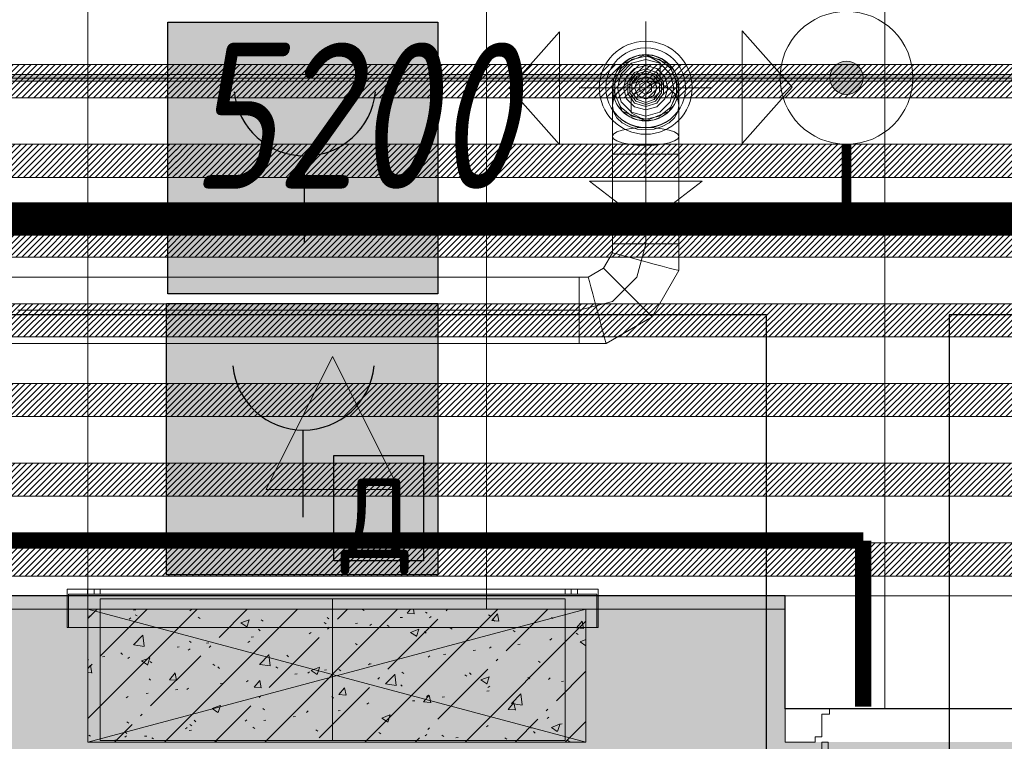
# Model space of a CAD drawing. Header units: millimetres. Extents: x -551130 to 178656, y -69521 to 202936.
# Tile 254 of 256: x -166506 to -165023, y 177171 to 178257. Entities that reach past the tile are written whole.
import ezdxf
from ezdxf import colors
from ezdxf.entities.mleader import LeaderData, LeaderLine
from ezdxf.math import Vec2, Vec3

# ---------------------------------------------------------------- set-up
doc = ezdxf.new("R2010")
doc.units = ezdxf.units.MM
for name, pattern in [('( Hidden )', [0.375, 0.25, -0.125]), ('-D1-02х01', [3, 2, -1]), ('DASHDOT', [25.4, 12.7, -6.35, 0, -6.35])]:
    doc.linetypes.add(name, pattern=pattern)
doc.layers.get('Defpoints').update_dxf_attribs({"color": 31})
for name, color, linetype, lineweight in [('_0', 7, 'Continuous', 13), ('A-DETL-GENF', 7, 'Continuous', 5), ('A-DOOR', 7, 'Continuous', 5), ('A-GLAZ', 7, 'Continuous', 5), ('A-WALL', 7, 'Continuous', 5), ('A-WALL-FNSH', 8, 'Continuous', 5), ('dim_light', 12, 'Continuous', 9), ('dim_razv', 93, 'DASHDOT', 9), ('I-WALL', 7, 'Continuous', 5), ('pot', 183, 'Continuous', 15), ('pot sh', 183, 'Continuous', 15)]:
    doc.layers.add(name, color=color, linetype=linetype, lineweight=lineweight)
doc.layers.add('PDF11_0', color=30, linetype='Continuous', true_color=0xff7f00)
doc.layers.add('PDF7_Geometry', color=7, linetype='Continuous', true_color=0xaaaaaa)
doc.layers.add('PDF11_ПС ручной', color=1, linetype='Continuous')
doc.layers.add('PDF_Text', color=7, linetype='Continuous')
doc.layers.add('pol', color=7, linetype='Continuous', lineweight=15, true_color=0x738991)
doc.layers.add('Сводный план', color=1, linetype='Continuous', lineweight=0, true_color=0xff0000)
doc.styles.add('fl_iso paper', font='isocpeur.ttf', dxfattribs={"width": 0.8, "oblique": 10})
doc.styles.add('In tre', font='isocpeur.ttf', dxfattribs={"width": 0.8, "oblique": 10})
doc.styles.add('PDF ISOCPEUR', font='isocpeur.ttf')
doc.dimstyles.new('In tre 1_75', dxfattribs={"dimtxt": 220, "dimasz": 120, "dimexe": 60, "dimexo": 10, "dimgap": 50, "dimtad": 1, "dimdec": 0, "dimrnd": 5, "dimzin": 0, "dimdsep": 46, "dimtxsty": 'fl_iso paper', "dimblk": 'ARCHTICK', "dimcen": 0, "dimdle": 60, "dimadec": 0, "dimazin": 0, "dimtfac": 1, "dimtdec": 0, "dimtofl": 0, "dimtmove": 1, "dimatfit": 1, "dimfxl": 1, "dimtfill": 1, "dimtolj": 1, "dimtzin": 0, "dimarcsym": 1})
pattern_1 = [(225, (-233499.5126, 158829.997), (4.49012806, -4.49012806), [])]
pattern_2 = [(45, (-192252.93, 158219.39), (-75.43415, 75.43415), [106.68, -17.78, 3.556, -17.78]), (45, (-192252.93, 158294.77), (-75.43415, 75.43415), []), (50, (-192252.93, 158219.39), (127.5292, -11.15758), [13.335, -146.685]), (355, (-192252.93, 158219.39), (-24.66966, 133.74), [10.668, -117.348]), (100.451, (-192242.31, 158218.46), (102.85973, 122.5818), [11.333, -124.663]), (46.184, (-192252.93, 158254.95), (189.75516, -29.4304), [20.002, -220.027]), (96.636, (-192237.12, 158252.5), (166.1822, 173.1996), [17, -186.995]), (351.184, (-192252.93, 158254.95), (166.1839, 173.1976), [16.002, -176.022]), (21, (-192235.15, 158246.06), (106.13027, -71.58603), [13.335, -146.685]), (326, (-192235.15, 158246.06), (43.2619, 128.93175), [10.668, -117.348]), (71.451, (-192226.31, 158240.09), (149.39198, 57.34505), [11.333, -124.663]), (37.5, (-192252.935, 158219.386), (2.16223, 59.18836), [3.353, -112.573, 3.353, -115.773, -117.792]), (37.5, (-192252.935, 158219.386), (2.16223, 59.18836), [-235.052, 3.353, -114.44]), (7.5, (-192252.935, 158219.386), (46.77386, 70.12615), [3.353, -64.567, 3.353, -109.906, -44.894]), (7.5, (-192252.935, 158219.386), (46.77386, 70.12615), [-181.178, 3.353, -41.542]), (327.5, (-192292.584, 158219.386), (94.91367, -4.01009), [3.353, -41.097, 3.353, -135.331, -184.023]), (327.5, (-192292.584, 158219.386), (94.91367, -4.01009), [-183.134, 3.353, -180.67]), (317.5, (-192310.36, 158219.386), (103.69057, 17.79882), [3.353, -54.432, 3.353, -88.748, -130.683]), (317.5, (-192310.36, 158219.386), (103.69057, 17.79882), [-149.885, 3.353, -127.33])]

# ---------------------------------------------------------------- blocks, each defined once
blk = doc.blocks.new('_ArchTick')
at = {"color": 0, "linetype": 'ByBlock', "lineweight": 9, "const_width": 0.15}
blk.add_lwpolyline([(-0.5, -0.5), (0.5, 0.5)], dxfattribs=at)
blk = doc.blocks.new('*D10779')
at = {"layer": 'Defpoints', "color": 0, "transparency": 16777216}
for p in [(-163402.9, 177952.5), (-168602.9, 177714.9), (-163402.9, 177714.9)]:
    blk.add_point(p, dxfattribs=at)
at = {"layer": 'dim_light', "color": 0, "lineweight": -2, "transparency": 16777216}
for p, q in [((-168602.9, 177724.9), (-168602.9, 178012.5)), ((-163402.9, 177724.9), (-163402.9, 178012.5)), ((-168662.9, 177952.5), (-163342.9, 177952.5))]:
    blk.add_line(p, q, dxfattribs=at)
at = {"layer": 'dim_light', "color": 0, "lineweight": -2, "transparency": 16777216, "xscale": 120, "yscale": 120, "zscale": 120, "rotation": 180}
blk.add_blockref('_ArchTick', (-168602.9, 177952.5), dxfattribs=at)
at = {"layer": 'dim_light', "color": 0, "lineweight": -2, "transparency": 16777216, "xscale": 120, "yscale": 120, "zscale": 120}
blk.add_blockref('_ArchTick', (-163402.9, 177952.5), dxfattribs=at)
at = {"layer": 'dim_light', "color": 0, "transparency": 16777216, "insert": (-166002.9, 178112.5), "char_height": 220, "attachment_point": 5, "style": 'fl_iso paper', "bg_fill": 3, "box_fill_scale": 1.1, "bg_fill_color": 256, "bg_fill_true_color": 13158600, "bg_fill_transparency": 0}
blk.add_mtext('\\A1;5200', dxfattribs=at)
blk = doc.blocks.new('*U11950')
at = {"layer": 'pol', "true_color": 0x007dfa, "transparency": 33554687}
h = blk.add_hatch(color=150, dxfattribs=at)
h.dxf.hatch_style = 1
h.paths.add_polyline_path([(21910, 0), (0, 0), (0, -10), (21910, -10)])
at = {"layer": 'pol', "color": 162, "true_color": 0x2c3cc9}
blk.add_lwpolyline([(21910, 0), (0, 0), (0, -10), (21910, -10)], close=True, dxfattribs=at)
blk = doc.blocks.new('ghftytytd')
at = {"layer": 'PDF7_Geometry', "color": 1, "lineweight": 18, "true_color": 0xff0000}
for points in [[(26740, 19784.9), (26740, 19984.9)], [(26740, 19935), (26727, 19933.3), (26715, 19928.3), (26704.6, 19920.3), (26696.7, 19910), (26691.7, 19897.9), (26690, 19885), (26691.7, 19897.9), (26696.7, 19910), (26704.6, 19920.3), (26715, 19928.3), (26727, 19933.3), (26740, 19935), (26752.9, 19933.3), (26765, 19928.3), (26775.3, 19920.3), (26783.3, 19910), (26788.2, 19897.9), (26790, 19885), (26788.2, 19897.9), (26783.3, 19910), (26775.3, 19920.3), (26765, 19928.3), (26752.9, 19933.3), (26740, 19935), (26761.6, 19922.5), (26761.6, 19897.5), (26740, 19885), (26718.3, 19872.5), (26718.3, 19847.5), (26740, 19835), (26740, 19784.9), (26727, 19784.9), (26715, 19784.9), (26704.6, 19784.9), (26696.7, 19784.9), (26691.7, 19784.9), (26690, 19784.9), (26691.7, 19784.9), (26696.7, 19784.9), (26704.6, 19784.9), (26715, 19784.9), (26727, 19784.9), (26740, 19784.9), (26740, 19650), (26752.9, 19650), (26765, 19650), (26775.3, 19650), (26783.3, 19650), (26788.2, 19650), (26790, 19650), (26788.2, 19650), (26783.3, 19650), (26775.3, 19650), (26765, 19650), (26752.9, 19650), (26740, 19650), (26752.9, 19650), (26765, 19650), (26775.3, 19650), (26783.3, 19650), (26788.2, 19650), (26790, 19650), (26790, 19609.8), (26749.8, 19540.1), (26680.2, 19500), (26640, 19500), (26640, 19501.7), (26640, 19506.7), (26640, 19514.6), (26640, 19525), (26640, 19537), (26640, 19550), (25794.3, 19550), (26640, 19550), (26640, 19537), (26640, 19525), (26640, 19514.6), (26640, 19506.7), (26640, 19501.7), (26640, 19500), (23042.8, 19500)], [(26690, 19885), (26691.7, 19872), (26696.7, 19860), (26704.6, 19849.6), (26715, 19841.7), (26727, 19836.7), (26740, 19835), (26727, 19836.7), (26715, 19841.7), (26704.6, 19849.6), (26696.7, 19860), (26691.7, 19872), (26690, 19885), (26690, 19858.2), (26690, 19811.8), (26690, 19784.9), (26690, 19650), (26691.7, 19650), (26696.7, 19650), (26704.6, 19650), (26715, 19650), (26727, 19650), (26740, 19650), (26727, 19650), (26715, 19650), (26704.6, 19650), (26696.7, 19650), (26691.7, 19650), (26690, 19650), (26690, 19636.6), (26676.6, 19613.4), (26653.4, 19599.9), (26640, 19599.9), (26640, 19598.3), (26640, 19593.3), (26640, 19585.3), (26640, 19575), (26640, 19562.9), (26640, 19550), (26640, 19562.9), (26640, 19575), (26640, 19585.3), (26640, 19593.3), (26640, 19598.3), (26640, 19599.9), (23042.8, 19599.9)], [(26640, 19885), (26840, 19885)], [(26740, 19835), (26752.9, 19836.7), (26765, 19841.7), (26775.3, 19849.6), (26783.3, 19860), (26788.2, 19872), (26790, 19885)], [(26790, 19885), (26788.2, 19872), (26783.3, 19860), (26775.3, 19849.6), (26765, 19841.7), (26752.9, 19836.7), (26740, 19835)], [(26740, 19835), (26740, 19871.6), (26740, 19885)], [(26790, 19858.2), (26790, 19885)], [(26790, 19811.8), (26790, 19858.2)], [(26790, 19784.9), (26790, 19811.8)], [(26740, 19784.9), (26752.9, 19784.9), (26765, 19784.9), (26775.3, 19784.9), (26783.3, 19784.9), (26788.2, 19784.9), (26790, 19784.9)], [(26726.6, 19599.9), (26740, 19650)], [(26690, 19563.4), (26726.6, 19599.9)], [(26640, 19550), (26690, 19563.4)], [(26640, 19550), (26640, 19537), (26640, 19525), (26640, 19514.6), (26640, 19506.7), (26640, 19501.7), (26640, 19500)], [(26640, 19500), (26640, 19501.7), (26640, 19506.7), (26640, 19514.6), (26640, 19525), (26640, 19537), (26640, 19550)]]:
    blk.add_lwpolyline(points, dxfattribs=at)
for points in [[(26610.1, 19969.4), (26534.9, 19884.6), (26610.1, 19799.7)], [(26885.4, 19970.8), (26960.6, 19886), (26885.4, 19801.1)], [(26690, 19885), (26704.6, 19849.6), (26740, 19835), (26775.3, 19849.6), (26790, 19885), (26775.3, 19920.3), (26740, 19935), (26704.6, 19920.3)], [(26740, 19932.4), (26719.3, 19927.8), (26702.8, 19914.6), (26693.7, 19895.5), (26693.7, 19874.4), (26702.8, 19855.3), (26719.3, 19842.2), (26740, 19837.5), (26760.6, 19842.2), (26777.1, 19855.3), (26786.3, 19874.4), (26786.3, 19895.5), (26777.1, 19914.6), (26760.6, 19927.8)], [(26740, 19842.5), (26718.7, 19848.2), (26703.2, 19863.7), (26697.5, 19885), (26703.2, 19906.2), (26718.7, 19921.8), (26740, 19927.5), (26761.2, 19921.8), (26776.8, 19906.2), (26782.5, 19885), (26776.8, 19863.7), (26761.2, 19848.2)], [(26740, 19918.3), (26723.3, 19913.8), (26711.1, 19901.6), (26706.6, 19885), (26711.1, 19868.3), (26723.3, 19856.1), (26740, 19851.6), (26756.6, 19856.1), (26768.8, 19868.3), (26773.3, 19885), (26768.8, 19901.6), (26756.6, 19913.8)], [(26740, 19856.6), (26723.3, 19862), (26713, 19876.2), (26713, 19893.7), (26723.3, 19907.9), (26740, 19913.3), (26756.6, 19907.9), (26766.9, 19893.7), (26766.9, 19876.2), (26756.6, 19862)], [(26740, 19910), (26725.3, 19905.2), (26716.2, 19892.7), (26716.2, 19877.2), (26725.3, 19864.7), (26740, 19860), (26754.7, 19864.7), (26763.7, 19877.2), (26763.7, 19892.7), (26754.7, 19905.2)], [(26740, 19907), (26727, 19902.7), (26719, 19891.8), (26719, 19878.2), (26727, 19867.1), (26740, 19862.9), (26752.9, 19867.1), (26760.9, 19878.2), (26760.9, 19891.8), (26752.9, 19902.7)], [(26740, 19868), (26728, 19872.9), (26723, 19885), (26728, 19897), (26740, 19902), (26752, 19897), (26757, 19885), (26752, 19872.9)], [(26740, 19901.6), (26728.2, 19896.7), (26723.3, 19885), (26728.2, 19873.2), (26740, 19868.3), (26751.8, 19873.2), (26756.6, 19885), (26751.8, 19896.7)], [(26690, 19858.2), (26691.7, 19848.7), (26696.7, 19839.9), (26704.6, 19832.3), (26715, 19826.5), (26727, 19822.8), (26740, 19821.6), (26752.9, 19822.8), (26765, 19826.5), (26775.3, 19832.3), (26783.3, 19839.9), (26788.2, 19848.7), (26790, 19858.2), (26788.2, 19867.6), (26783.3, 19876.5), (26775.3, 19884), (26765, 19889.9), (26752.9, 19893.5), (26740, 19894.8), (26727, 19893.5), (26715, 19889.9), (26704.6, 19884), (26696.7, 19876.5), (26691.7, 19867.6)], [(26740, 19894.9), (26731.3, 19890), (26731.3, 19880), (26740, 19874.9), (26748.6, 19880), (26748.6, 19890)], [(26690, 19811.8), (26691.7, 19808.3), (26696.7, 19805.1), (26704.6, 19802.3), (26715, 19800.2), (26727, 19798.8), (26740, 19798.4), (26752.9, 19798.8), (26765, 19800.2), (26775.3, 19802.3), (26783.3, 19805.1), (26788.2, 19808.3), (26790, 19811.8), (26788.2, 19815.2), (26783.3, 19818.5), (26775.3, 19821.2), (26765, 19823.4), (26752.9, 19824.7), (26740, 19825.2), (26727, 19824.7), (26715, 19823.4), (26704.6, 19821.2), (26696.7, 19818.5), (26691.7, 19815.2)], [(26740, 19784.9), (26727, 19784.9), (26715, 19784.9), (26704.6, 19784.9), (26696.7, 19784.9), (26691.7, 19784.9), (26690, 19784.9), (26691.7, 19784.9), (26696.7, 19784.9), (26704.6, 19784.9), (26715, 19784.9), (26727, 19784.9)], [(26740, 19784.9), (26752.9, 19784.9), (26765, 19784.9), (26775.3, 19784.9), (26783.3, 19784.9), (26788.2, 19784.9), (26790, 19784.9), (26788.2, 19784.9), (26783.3, 19784.9), (26775.3, 19784.9), (26765, 19784.9), (26752.9, 19784.9)], [(26740, 19784.9), (26752.9, 19784.9), (26765, 19784.9), (26775.3, 19784.9), (26783.3, 19784.9), (26788.2, 19784.9), (26790, 19784.9), (26790, 19650), (26788.2, 19650), (26783.3, 19650), (26775.3, 19650), (26765, 19650), (26752.9, 19650), (26740, 19650)], [(26655.1, 19744.3), (26740, 19679.2), (26824.8, 19744.3)], [(26740, 19650), (26727, 19650), (26715, 19650), (26704.6, 19650), (26696.7, 19650), (26691.7, 19650), (26690, 19650), (26691.7, 19650), (26696.7, 19650), (26704.6, 19650), (26715, 19650), (26727, 19650)], [(26740, 19623.2), (26727, 19626.7), (26715, 19629.9), (26704.6, 19632.6), (26696.7, 19634.8), (26691.7, 19636.1), (26690, 19636.6), (26691.7, 19636.1), (26696.7, 19634.8), (26704.6, 19632.6), (26715, 19629.9), (26727, 19626.7)], [(26740, 19623.2), (26752.9, 19619.7), (26765, 19616.5), (26775.3, 19613.7), (26783.3, 19611.6), (26788.2, 19610.2), (26790, 19609.8), (26788.2, 19610.2), (26783.3, 19611.6), (26775.3, 19613.7), (26765, 19616.5), (26752.9, 19619.7)], [(26713.2, 19576.8), (26703.7, 19586.2), (26694.9, 19595), (26687.3, 19602.6), (26681.5, 19608.4), (26677.8, 19612.1), (26676.6, 19613.4), (26677.8, 19612.1), (26681.5, 19608.4), (26687.3, 19602.6), (26694.9, 19595), (26703.7, 19586.2)], [(26640, 19550), (26640, 19562.9), (26640, 19575), (26640, 19585.3), (26640, 19593.3), (26640, 19598.3), (26640, 19599.9), (26640, 19598.3), (26640, 19593.3), (26640, 19585.3), (26640, 19575), (26640, 19562.9)], [(26666.7, 19550), (26663.3, 19562.9), (26660.1, 19575), (26657.3, 19585.3), (26655.2, 19593.3), (26653.8, 19598.3), (26653.4, 19599.9), (26653.8, 19598.3), (26655.2, 19593.3), (26657.3, 19585.3), (26660.1, 19575), (26663.3, 19562.9)], [(26713.2, 19576.8), (26722.6, 19567.3), (26731.5, 19558.5), (26739.1, 19550.9), (26744.9, 19545.1), (26748.5, 19541.4), (26749.8, 19540.1), (26748.5, 19541.4), (26744.9, 19545.1), (26739.1, 19550.9), (26731.5, 19558.5), (26722.6, 19567.3)], [(26666.7, 19550), (26670.2, 19537), (26673.5, 19525), (26676.2, 19514.6), (26678.4, 19506.7), (26679.7, 19501.7), (26680.2, 19500), (26679.7, 19501.7), (26678.4, 19506.7), (26676.2, 19514.6), (26673.5, 19525), (26670.2, 19537)]]:
    blk.add_lwpolyline(points, close=True, dxfattribs=at)
for points in [[(26670, 19885, 0.999748), (26810, 19885, 0.999748)], [(26680, 19885, 1.000294), (26800, 19885, 1.000294)]]:
    blk.add_lwpolyline(points, format="xyb", close=True, dxfattribs=at)
at = {"layer": 'PDF7_Geometry', "color": 3, "lineweight": 18, "true_color": 0x00ff00}
for points in [[(26168.5, 19280.5), (26268.5, 19480.5), (26368.5, 19280.5)], [(26368.5, 19280.5), (26168.5, 19280.5), (26268.5, 19480.5)], [(25868.5, 19130.5), (26668.5, 19130.5), (26668.5, 19072.5), (26668.5, 19130.5), (25868.5, 19130.5), (25868.5, 19072.5)], [(25909.5, 19130.5), (25909.4, 19130.5), (25908.9, 19130.5), (25908.1, 19130.5), (25907, 19130.5), (25905.8, 19130.5), (25904.5, 19130.5), (25903.2, 19130.5), (25902, 19130.5), (25901, 19130.5), (25900.2, 19130.5), (25899.7, 19130.5), (25899.5, 19130.5), (25899.7, 19130.5), (25900.2, 19130.5), (25901, 19130.5), (25902, 19130.5), (25903.2, 19130.5), (25904.5, 19130.5), (25905.8, 19130.5), (25907, 19130.5), (25908.1, 19130.5), (25908.9, 19130.5), (25909.4, 19130.5)], [(25899.5, 19122.5), (25899.5, 19130.5)], [(25909.5, 19130.5), (25909.5, 19122.5)], [(26618.5, 19130.5), (25918.5, 19130.5)], [(26618.5, 19122.5), (26618.5, 19130.5), (26618.5, 19122.5), (25918.5, 19122.5), (25918.5, 19130.5), (25918.5, 19122.5)], [(26637.5, 19130.5), (26637.4, 19130.5), (26636.9, 19130.5), (26636.1, 19130.5), (26635, 19130.5), (26633.8, 19130.5), (26632.5, 19130.5), (26631.2, 19130.5), (26630, 19130.5), (26629, 19130.5), (26628.2, 19130.5), (26627.7, 19130.5), (26627.5, 19130.5), (26627.7, 19130.5), (26628.2, 19130.5), (26629, 19130.5), (26630, 19130.5), (26631.2, 19130.5), (26632.5, 19130.5), (26633.8, 19130.5), (26635, 19130.5), (26636.1, 19130.5), (26636.9, 19130.5), (26637.4, 19130.5)], [(26627.5, 19122.5), (26627.5, 19130.5)], [(26637.5, 19130.5), (26637.5, 19122.5)], [(26666.5, 19072.5), (26666.5, 19122.5), (26666.5, 19072.5), (25870.5, 19072.5), (25870.5, 19122.5), (25870.5, 19072.5)], [(26666.5, 19122.5), (25870.5, 19122.5)], [(25899.5, 19122.5), (25899.7, 19122.5), (25900.2, 19122.5), (25901, 19122.5), (25902, 19122.5), (25903.2, 19122.5), (25904.5, 19122.5), (25905.8, 19122.5), (25907, 19122.5), (25908.1, 19122.5), (25908.9, 19122.5), (25909.4, 19122.5), (25909.5, 19122.5), (25909.4, 19122.5), (25908.9, 19122.5), (25908.1, 19122.5), (25907, 19122.5), (25905.8, 19122.5), (25904.5, 19122.5), (25903.2, 19122.5), (25902, 19122.5), (25901, 19122.5), (25900.2, 19122.5), (25899.7, 19122.5)], [(25918.5, 19115.5), (26618.5, 19115.5)], [(25918.5, 18902.5), (25918.5, 19115.5)], [(26618.5, 18902.5), (26618.5, 19115.5)], [(26627.5, 19122.5), (26627.7, 19122.5), (26628.2, 19122.5), (26629, 19122.5), (26630, 19122.5), (26631.2, 19122.5), (26632.5, 19122.5), (26633.8, 19122.5), (26635, 19122.5), (26636.1, 19122.5), (26636.9, 19122.5), (26637.4, 19122.5), (26637.5, 19122.5), (26637.4, 19122.5), (26636.9, 19122.5), (26636.1, 19122.5), (26635, 19122.5), (26633.8, 19122.5), (26632.5, 19122.5), (26631.2, 19122.5), (26630, 19122.5), (26629, 19122.5), (26628.2, 19122.5), (26627.7, 19122.5)], [(26668.5, 19072.5), (25868.5, 19072.5)], [(25918.5, 18902.5), (26618.5, 18902.5)]]:
    blk.add_lwpolyline(points, close=True, dxfattribs=at)
for points in [[(25909.5, 19130.5), (25909.4, 19130.5), (25908.9, 19130.5), (25908.1, 19130.5), (25907, 19130.5), (25905.8, 19130.5), (25904.5, 19130.5), (25903.2, 19130.5), (25902, 19130.5), (25901, 19130.5), (25900.2, 19130.5), (25899.7, 19130.5), (25899.5, 19130.5)], [(25899.5, 19130.5), (25899.7, 19130.5), (25900.2, 19130.5), (25901, 19130.5), (25902, 19130.5), (25903.2, 19130.5), (25904.5, 19130.5), (25905.8, 19130.5), (25907, 19130.5), (25908.1, 19130.5), (25908.9, 19130.5), (25909.4, 19130.5), (25909.5, 19130.5)], [(26637.5, 19130.5), (26637.4, 19130.5), (26636.9, 19130.5), (26636.1, 19130.5), (26635, 19130.5), (26633.8, 19130.5), (26632.5, 19130.5), (26631.2, 19130.5), (26630, 19130.5), (26629, 19130.5), (26628.2, 19130.5), (26627.7, 19130.5), (26627.5, 19130.5)], [(26627.5, 19130.5), (26627.7, 19130.5), (26628.2, 19130.5), (26629, 19130.5), (26630, 19130.5), (26631.2, 19130.5), (26632.5, 19130.5), (26633.8, 19130.5), (26635, 19130.5), (26636.1, 19130.5), (26636.9, 19130.5), (26637.4, 19130.5), (26637.5, 19130.5)], [(25909.5, 19122.5), (25909.4, 19122.5), (25908.9, 19122.5), (25908.1, 19122.5), (25907, 19122.5), (25905.8, 19122.5), (25904.5, 19122.5), (25903.2, 19122.5), (25902, 19122.5), (25901, 19122.5), (25900.2, 19122.5), (25899.7, 19122.5), (25899.5, 19122.5)], [(25899.5, 19122.5), (25899.7, 19122.5), (25900.2, 19122.5), (25901, 19122.5), (25902, 19122.5), (25903.2, 19122.5), (25904.5, 19122.5), (25905.8, 19122.5), (25907, 19122.5), (25908.1, 19122.5), (25908.9, 19122.5), (25909.4, 19122.5), (25909.5, 19122.5)], [(26268.5, 18902.5), (26268.5, 19115.5)], [(26627.5, 19122.5), (26627.7, 19122.5), (26628.2, 19122.5), (26629, 19122.5), (26630, 19122.5), (26631.2, 19122.5), (26632.5, 19122.5), (26633.8, 19122.5), (26635, 19122.5), (26636.1, 19122.5), (26636.9, 19122.5), (26637.4, 19122.5), (26637.5, 19122.5)], [(26637.5, 19122.5), (26637.4, 19122.5), (26636.9, 19122.5), (26636.1, 19122.5), (26635, 19122.5), (26633.8, 19122.5), (26632.5, 19122.5), (26631.2, 19122.5), (26630, 19122.5), (26629, 19122.5), (26628.2, 19122.5), (26627.7, 19122.5), (26627.5, 19122.5)]]:
    blk.add_lwpolyline(points, dxfattribs=at)
at = {"layer": 'PDF7_Geometry', "color": 1, "lineweight": 18, "true_color": 0xff0000}
for centre, radius, start, end in [((26740, 19884.9), 70, 0.0144, 179.9856), ((26740, 19885), 60, 359.9832, 180.0168), ((26740, 19884.9), 50, 0.0202, 179.9798), ((26740, 19884.9), 50, 0.0202, 179.9798), ((26740, 19884.9), 50, 0.0202, 179.9798), ((26740, 19884.9), 50, 0.0202, 179.9798), ((26740, 19885), 70, 180.0144, 359.9856), ((26740, 19884.9), 60, 179.9832, 0.0168), ((26740, 19885), 50, 180.0202, 359.9798), ((26740, 19885), 50, 180.0202, 359.9798), ((26740, 19885), 50, 180.0202, 359.9798), ((26740, 19885), 50, 180.0202, 359.9798)]:
    blk.add_arc(centre, radius, start, end, dxfattribs=at)
blk = doc.blocks.new('hgkjgkkl')
at = {"layer": 'PDF11_0', "lineweight": 25}
blk.add_lwpolyline([(29957.3, 19543.3), (27197.2, 19543.3), (27197.2, 17733.5), (26922, 17733.5), (26922, 19543.3), (20798.5, 19543.3), (20798.5, 19181.3), (20436.5, 19181.3), (20436.5, 19543.3), (19420.5, 19543.3), (19420.5, 9311.3), (26930.5, 9311.3), (26930.5, 11017.3), (27133.7, 11017.3), (27133.7, 9311.3), (30395.5, 9311.3)], dxfattribs=at)
at = {"layer": 'PDF11_ПС ручной', "lineweight": 30}
blk.add_lwpolyline([(26426.7, 19983.5), (26426.7, 19778.2), (26426.7, 19575), (26223.5, 19575), (26020.3, 19575), (26020.3, 19778.2), (26020.3, 19983.5), (26223.5, 19983.5)], close=True, dxfattribs=at)
blk.add_lwpolyline([(26225.6, 19782.4), (26225.6, 19651.2)], dxfattribs=at)
blk.add_arc((26226.7, 19889.3), 106.9, 185.5706, 354.4294, dxfattribs=at)
at = {"layer": 'PDF11_ПС ручной', "color": 7, "true_color": 0xffffff, "transparency": 33554559}
for points in [[(26426.7, 19983.5), (26020.3, 19983.5), (26426.7, 19778.2)], [(26020.3, 19983.5), (26426.7, 19778.2), (26020.3, 19778.2)], [(26426.7, 19778.2), (26020.3, 19778.2), (26426.7, 19575)], [(26020.3, 19778.2), (26426.7, 19575), (26020.3, 19575)], [(26426.7, 19560.2), (26018.2, 19560.2), (26426.7, 19151.7)], [(26018.2, 19560.2), (26426.7, 19151.7), (26018.2, 19151.7)]]:
    blk.add_solid(points, dxfattribs=at)
at = {"layer": 'PDF_Text', "color": 6, "lineweight": 30}
for points in [[(26426.7, 19151.7), (26018.2, 19151.7), (26018.2, 19560.2), (26426.7, 19560.2)], [(26270.1, 19331.6), (26405.5, 19331.6), (26405.5, 19172.8), (26270.1, 19172.8)]]:
    blk.add_lwpolyline(points, close=True, dxfattribs=at)
blk.add_lwpolyline([(26223.5, 19369.7), (26223.5, 19238.5)], dxfattribs=at)
blk.add_arc((26224.5, 19476.6), 106.9, 185.5706, 354.4294, dxfattribs=at)
at = {"layer": 'PDF_Text', "color": 6, "insert": (26280.6, 19152.3), "char_height": 120, "attachment_point": 7, "style": 'PDF ISOCPEUR'}
blk.add_mtext('Д', dxfattribs=at)
blk = doc.blocks.new('jjgyff55')
at = {"layer": 'Сводный план', "lineweight": 13, "true_color": 0x00c200}
h = blk.add_hatch(color=92, dxfattribs=at)
h.dxf.hatch_style = 1
edge = h.paths.add_edge_path()
edge.add_arc((21017.4, 17550.8), 25, 0, 360)
at = {"layer": 'Сводный план', "color": 96, "true_color": 0x008000}
for points, const_width in [([(25024, 19861.4), (23724.1, 19872.2), (23724.4, 17338.4), (1155.3, 17338.4), (1176.4, 19982.9), (207.8, 19978.6)], 50), ([(21017.4, 17450.8), (21017.4, 17338.4)], 15)]:
    blk.add_lwpolyline(points, dxfattribs=dict(at, const_width=const_width))
at = {"layer": 'Сводный план', "color": 92, "lineweight": 13, "true_color": 0x00c200}
for radius in [100, 25]:
    blk.add_circle((21017.4, 17550.8), radius, dxfattribs=at)
blk = doc.blocks.new('A_DOR_Door - INT_1_Double_50_1450Wx2200_ЛК-7183089-50_AS_M_L17')
at = {"layer": 'A-DOOR'}
for p, q in [((-670, 100), (-670, 1140)), ((-670, 1140), (-660, 1140)), ((-670, 1050), (-670, 1140)), ((-660, 1140), (-660, 1125)), ((-660, 1125), (-620, 1125)), ((-620, 1125), (-620, 1050)), ((-670, 190), (-670, 1050)), ((-620, 1050), (-620, 190)), ((670, 400), (660, 400)), ((660, 400), (660, 385)), ((670, 100), (670, 400)), ((670, 310), (670, 400)), ((660, 385), (620, 385)), ((620, 385), (620, 310)), ((620, 310), (620, 190)), ((670, 190), (670, 310)), ((-670, 100), (-670, 190)), ((-620, 190), (-620, 115)), ((620, 190), (620, 115)), ((670, 100), (670, 190)), ((-660, 115), (-660, 100)), ((-620, 115), (-660, 115)), ((620, 115), (660, 115)), ((660, 115), (660, 100)), ((-680, 100), (-725, 100)), ((-725, 100), (-725, 50)), ((-680, 92), (-680, 100)), ((-670, 92), (-680, 92)), ((-660, 100), (-670, 100)), ((-670, 58), (-670, 92)), ((660, 100), (670, 100)), ((680, 92), (670, 92)), ((670, 92), (670, 58)), ((725, 100), (680, 100)), ((680, 100), (680, 92)), ((725, 50), (725, 100)), ((-725, 50), (-658, 50)), ((-658, 58), (-670, 58)), ((-658, 50), (-658, 58)), ((670, 58), (658, 58)), ((658, 58), (658, 50)), ((658, 50), (725, 50))]:
    blk.add_line(p, q, dxfattribs=at)
at = {"layer": 'A-DOOR', "linetype": '-D1-02х01'}
for centre, radius, start, end in [((-670, 100), 1040, 360, 90), ((670, 100), 300, 90, 180)]:
    blk.add_arc(centre, radius, start, end, dxfattribs=at)
blk = doc.blocks.new('A_MEQ_OpeningWall-Rectangular - ОВ-5335160-50_AS_M_L17')
at = {"layer": 'A-DETL-GENF', "true_color": 0x808080, "transparency": 33554534}
blk.add_hatch(color=8, dxfattribs=at).paths.add_polyline_path([(500, -100), (500, 100), (-250, 100), (-250, -100)])
at = {"layer": 'A-DETL-GENF'}
for p, q in [((500, 100), (-250, -100)), ((-250, 100), (500, -100)), ((500, 100), (-250, 100)), ((-250, 100), (-250, -100)), ((500, -100), (500, 100)), ((-250, -100), (500, -100))]:
    blk.add_line(p, q, dxfattribs=at)
at = {"layer": 'A-GLAZ'}
for p, q in [((-250, 100), (-250, -100)), ((500, 100), (500, -100))]:
    blk.add_line(p, q, dxfattribs=at)

msp = doc.modelspace()

# ---------------------------------------------------------------- hatches: boundary and pattern name
at = {"layer": '_0', "transparency": 33554534}
h = msp.add_hatch(color=252, dxfattribs=at)
h.dxf.hatch_style = 1
h.paths.add_polyline_path([(-186504.2, 164969.4), (-186502.9, 167869.4), (-186002.9, 167869.4), (-186002.9, 168219.4), (-183952.9, 168219.4), (-183952.9, 172269.4), (-179002.9, 172269.4), (-179002.9, 170769.4), (-177452.9, 170769.4), (-177452.9, 177169.4), (-185852.9, 177169.4), (-185852.9, 178969.4), (-186852.9, 178969.4), (-186852.9, 180969.4), (-184102.9, 180969.4), (-184102.9, 180269.4), (-183352.9, 180269.4), (-183352.9, 179219.4), (-163952.9, 179219.4), (-163952.9, 180969.4), (-160672.9, 180969.4), (-160672.9, 178969.4), (-161752.9, 178969.4), (-161752.9, 177169.4), (-169752.9, 177169.4), (-169752.9, 168219.4), (-161802.9, 168219.4), (-161802.9, 167819.4), (-161302.9, 167819.4), (-161302.9, 164969.4), (-163402.9, 164969.4), (-163402.9, 166169.4), (-183902.9, 166169.4), (-183902.9, 164969.4)], flags=16)
h.paths.add_polyline_path([(-192753.7, 187670.2), (-154802.1, 187670.2), (-154802.1, 157718.6), (-192753.7, 157718.6)])
at = {"layer": 'I-WALL', "true_color": 0xf5f3ef}
h = msp.add_hatch(color=7, dxfattribs=at)
h.paths.add_polyline_path([(-167302.9, 177369.4), (-167302.9, 177389.4), (-167352.9, 177389.4), (-167352.9, 177369.4)])
h.paths.add_polyline_path([(-166502.9, 177369.4), (-166502.9, 177389.4), (-166602.9, 177389.4), (-166602.9, 177369.4)])
msp.add_hatch(color=7, dxfattribs=at).paths.add_polyline_path([(-165552.9, 177369.4), (-165552.9, 177389.4), (-166502.9, 177389.4), (-166502.9, 177369.4), (-165652.9, 177369.4)])
h = msp.add_hatch(color=7, dxfattribs=at)
h.paths.add_polyline_path([(-163777.9, 177369.4), (-163777.9, 177389.4), (-163902.9, 177389.4), (-163902.9, 177369.4)])
h.paths.add_polyline_path([(-165552.9, 177369.4), (-165352.9, 177369.4), (-165352.9, 177389.4), (-165552.9, 177389.4)])
at = {"layer": 'I-WALL'}
h = msp.add_hatch(dxfattribs=at)
h.set_pattern_fill('FP_43', color=256, style=0, pattern_type=2)
h.set_pattern_definition(pattern_2)
h.paths.add_polyline_path([(-165452.9, 177169.4), (-165352.9, 177169.4), (-165352.9, 177369.4), (-165652.9, 177369.4), (-165652.9, 177169.4)])
h.paths.add_polyline_path([(-167302.9, 177169.4), (-167302.9, 177369.4), (-167402.9, 177369.4), (-167402.9, 177169.4)])
h.paths.add_polyline_path([(-166402.9, 177169.4), (-166402.9, 177369.4), (-166602.9, 177369.4), (-166602.9, 177169.4)])
h.paths.add_polyline_path([(-168602.9, 177169.4), (-168402.9, 177169.4), (-168402.9, 177369.4), (-168602.9, 177369.4)])
h.paths.add_polyline_path([(-169802.9, 177169.4), (-169752.9, 177169.4), (-169752.9, 177369.4), (-169802.9, 177369.4)])
h = msp.add_hatch(dxfattribs=at)
h.set_pattern_fill('FP_43', color=256, style=0, pattern_type=2)
h.set_pattern_definition(pattern_2)
h.paths.add_polyline_path([(-165652.9, 177169.4), (-165652.9, 177369.4), (-166402.9, 177369.4), (-166402.9, 177169.4), (-166264.9, 177169.4)])
at = {"layer": 'pot sh', "linetype": 'ByBlock', "lineweight": 0, "true_color": 0x91caaf}
h = msp.add_hatch(dxfattribs=at)
h.set_pattern_fill('ANSI31', color=253, scale=2, angle=180)
h.set_pattern_definition([(225, (-233499.5126, 158709.997), (4.49012806, -4.49012806), [])])
h.paths.add_polyline_path([(-185632.9, 177539.4), (-161972.9, 177539.4), (-161972.9, 177589.4), (-185632.9, 177589.4)])
h = msp.add_hatch(dxfattribs=at)
h.set_pattern_fill('ANSI31', color=253, scale=2, angle=180)
h.set_pattern_definition(pattern_1)
h.paths.add_polyline_path([(-185632.9, 177419.4), (-161972.9, 177419.4), (-161972.9, 177469.4), (-185632.9, 177469.4)])

# ---------------------------------------------------------------- linework, layer by layer
at = {"layer": 'A-WALL', "color": 250, "lineweight": 9, "true_color": 0x333333}
msp.add_line((-165352.9, 177369.4), (-166602.9, 177369.4), dxfattribs=at)
at = {"layer": 'A-WALL', "lineweight": 9}
msp.add_line((-165352.9, 177169.4), (-165352.9, 177369.4), dxfattribs=at)
at = {"layer": 'A-WALL-FNSH'}
for p, q in [((-165352.9, 177389.4), (-166602.9, 177389.4)), ((-165352.9, 177369.4), (-165352.9, 177389.4))]:
    msp.add_line(p, q, dxfattribs=at)
at = {"layer": 'Defpoints'}
msp.add_lwpolyline([(-163902.9, 177219.4), (-165352.9, 177219.4), (-165352.9, 177389.4), (-172622.9, 177389.4), (-172622.9, 177219.3), (-174582.9, 177219.3), (-174582.9, 177389.4), (-177454.5, 177389.4)], dxfattribs=at)
at = {"layer": 'dim_razv', "color": 1, "linetype": '( Hidden )', "ltscale": 10, "true_color": 0xff0a0a, "const_width": 25}
for points in [[(-165235.4, 177472.9), (-170342.1, 177472.9)], [(-165235.4, 177472.9), (-165235.4, 177222.9)]]:
    msp.add_lwpolyline(points, dxfattribs=at)
at = {"layer": 'pot sh'}
for points in [[(-185632.9, 177539.4), (-161972.9, 177539.4), (-161972.9, 177589.4), (-185632.9, 177589.4)], [(-185632.9, 177419.4), (-161972.9, 177419.4), (-161972.9, 177469.4), (-185632.9, 177469.4)]]:
    msp.add_lwpolyline(points, close=True, dxfattribs=at)

# ---------------------------------------------------------------- block references
at = {"layer": 'A-DOOR', "color": 8, "true_color": 0x7f7f7f, "rotation": 180}
msp.add_blockref('A_DOR_Door - INT_1_Double_50_1450Wx2200_ЛК-7183089-50_AS_M_L17', (-164627.9, 177269.4), dxfattribs=at)
at = {"layer": 'A-GLAZ', "color": 8, "true_color": 0x7f7f7f, "rotation": 180}
msp.add_blockref('A_MEQ_OpeningWall-Rectangular - ОВ-5335160-50_AS_M_L17', (-165902.9, 177269.4), dxfattribs=at)

# ---------------------------------------------------------------- next in the draw order: dimensions: what is measured, and where the dimension line sits
at = {"layer": 'dim_light'}
dim = msp.add_linear_dim(base=(-163402.9, 177952.5), p1=(-168602.9, 177714.9), p2=(-163402.9, 177714.9), dimstyle='In tre 1_75', dxfattribs=at)
dim.commit()
dim.dimension.update_dxf_attribs({"geometry": '*D10779', "text_midpoint": (-166002.9, 178112.5)})

# ---------------------------------------------------------------- next in the draw order: hatches: boundary and pattern name
at = {"layer": 'pot sh', "linetype": 'ByBlock', "lineweight": 0, "true_color": 0x91caaf}
h = msp.add_hatch(dxfattribs=at)
h.set_pattern_fill('ANSI31', color=253, scale=2, angle=180)
h.set_pattern_definition([(225, (-233499.5126, 159069.997), (4.49012806, -4.49012806), [])])
h.paths.add_polyline_path([(-185632.9, 178139.4), (-161972.9, 178139.4), (-161972.9, 178189.4), (-185632.9, 178189.4)])
h = msp.add_hatch(dxfattribs=at)
h.set_pattern_fill('ANSI31', color=253, scale=2, angle=180)
h.set_pattern_definition([(225, (-233499.5126, 159189.997), (4.49012806, -4.49012806), [])])
h.paths.add_polyline_path([(-185632.9, 178019.4), (-161972.9, 178019.4), (-161972.9, 178069.4), (-185632.9, 178069.4)])
h = msp.add_hatch(dxfattribs=at)
h.set_pattern_fill('ANSI31', color=253, scale=2, angle=180)
h.set_pattern_definition(pattern_1)
h.paths.add_polyline_path([(-185632.9, 177899.4), (-161972.9, 177899.4), (-161972.9, 177949.4), (-185632.9, 177949.4)])
h = msp.add_hatch(dxfattribs=at)
h.set_pattern_fill('ANSI31', color=253, scale=2, angle=180)
h.set_pattern_definition([(225, (-233499.5126, 158949.997), (4.49012806, -4.49012806), [])])
h.paths.add_polyline_path([(-185632.9, 177779.4), (-161972.9, 177779.4), (-161972.9, 177829.4), (-185632.9, 177829.4)])
h = msp.add_hatch(dxfattribs=at)
h.set_pattern_fill('ANSI31', color=253, scale=2, angle=180)
h.set_pattern_definition([(225, (-233499.5126, 158589.997), (4.49012806, -4.49012806), [])])
h.paths.add_polyline_path([(-185632.9, 177659.4), (-161972.9, 177659.4), (-161972.9, 177709.4), (-185632.9, 177709.4)])

# ---------------------------------------------------------------- next in the draw order: linework, layer by layer
at = {"layer": 'pot'}
msp.add_lwpolyline([(-185632.9, 177389.4), (-185632.9, 179189.4), (-186632.9, 179189.4), (-186632.9, 180749.4), (-184322.9, 180749.4), (-184322.9, 180049.4), (-183572.9, 180049.4), (-183572.9, 179289.4), (-183972.9, 179289.4), (-183972.9, 178949.4), (-163632.9, 178949.4), (-163632.9, 180749.4), (-160892.9, 180749.2), (-160892.9, 179189.3), (-161972.9, 179189.5), (-161972.9, 177389.4)], close=True, dxfattribs=at)
at = {"layer": 'pot sh'}
for points in [[(-185632.9, 178139.4), (-161972.9, 178139.4), (-161972.9, 178189.4), (-185632.9, 178189.4)], [(-185632.9, 178019.4), (-161972.9, 178019.4), (-161972.9, 178069.4), (-185632.9, 178069.4)], [(-185632.9, 177899.4), (-161972.9, 177899.4), (-161972.9, 177949.4), (-185632.9, 177949.4)], [(-185632.9, 177779.4), (-161972.9, 177779.4), (-161972.9, 177829.4), (-185632.9, 177829.4)], [(-185632.9, 177659.4), (-161972.9, 177659.4), (-161972.9, 177709.4), (-185632.9, 177709.4)]]:
    msp.add_lwpolyline(points, close=True, dxfattribs=at)

# ---------------------------------------------------------------- next in the draw order: leaders
at = {"layer": 'dim_razv', "color": 0, "linetype": 'ByBlock'}
ml = msp.add_multileader_mtext('Standard', dxfattribs=at)
ml.set_content('Зеркало на стене, выполнить в один уровень с отделкой стен', style='In tre')
ml.set_leader_properties()
ml.build(insert=Vec2(0, 0))
ml.multileader.update_dxf_attribs({"text_left_attachment_type": 6, "text_right_attachment_type": 6, "dogleg_length": 1, "arrow_head_size": 0, "scale": 50})
ctx = ml.context
ctx.base_point, ctx.scale, ctx.char_height, ctx.arrow_head_size, ctx.landing_gap_size, ctx.plane_origin = Vec3(-175055.1, 180516.1), 50, 200, 0, 4.5, Vec3(-168243.2, 185356.1)
ctx.left_attachment, ctx.right_attachment = 6, 6
notes = []
notes.append((ctx, [(0, (1, 1, 0), (-172112.8, 180516.1), (-1, 0), 50, [(1, [(-170663.5, 177472.9)], 0, [])])]))
ctx.mtext.insert, ctx.mtext.width, ctx.mtext.defined_height, ctx.mtext.flow_direction = Vec3(-175050.6, 180756.1), 3092.716, 696.6, 5
ctx.mtext.has_bg_fill, ctx.mtext.bg_color, ctx.mtext.bg_scale_factor, ctx.mtext.bg_transparency, ctx.mtext.use_window_bg_color = 1, -1027028792, 1.5, 0, 1
for ctx, leaders in notes:
    for number, flags, end, landing, length, lines in leaders:
        leader = LeaderData()
        leader.index, (leader.has_last_leader_line, leader.has_dogleg_vector, leader.attachment_direction) = number, flags
        leader.last_leader_point, leader.dogleg_vector, leader.dogleg_length = Vec3(end), Vec3(landing), length
        for number, points, colour, breaks in lines:
            line = LeaderLine()
            line.index, line.vertices, line.color, line.breaks = number, Vec3.list(points), colors.encode_raw_color(colour), breaks
            leader.lines.append(line)
        ctx.leaders.append(leader)

# ---------------------------------------------------------------- next in the draw order: linework, layer by layer
at = {"layer": 'pol'}
for points in [[(-167002.9, 178969.4), (-167002.9, 178168.8), (-166402.9, 178168.8), (-166402.9, 178969.4)], [(-166402.9, 178969.4), (-166402.9, 178168.8), (-165802.9, 178168.8), (-165802.9, 178969.4)], [(-165802.9, 178969.4), (-165802.9, 178168.8), (-165202.9, 178168.8), (-165202.9, 178969.4)], [(-165202.9, 178969.4), (-165202.9, 178168.8), (-164602.9, 178168.8), (-164602.9, 178969.4)], [(-166402.9, 177369.4), (-166402.9, 178168.8), (-167002.9, 178168.8), (-167002.9, 177369.4)], [(-165802.9, 177369.4), (-165802.9, 178168.8), (-166402.9, 178168.8), (-166402.9, 177369.4)], [(-165202.9, 177219.4), (-165202.9, 178168.8), (-165802.9, 178168.8), (-165802.9, 177369.4)], [(-164602.9, 177219.4), (-164602.9, 178168.8), (-165202.9, 178168.8), (-165202.9, 177219.4)]]:
    msp.add_lwpolyline(points, dxfattribs=at)

# ---------------------------------------------------------------- next in the draw order: block references
at = {"layer": 'pol', "xscale": -1, "rotation": 180}
msp.add_blockref('*U11950', (-184707.9, 178164.4), dxfattribs=at)

# ---------------------------------------------------------------- next in the draw order: leaders
at = {"layer": 'pol', "color": 1, "linetype": 'ByBlock', "true_color": 0xff0000}
ml = msp.add_multileader_mtext('Standard', dxfattribs=at)
ml.set_content('Лоток щелевой\\Pводоотводный в полу, модульный. Лщ-2', color=(255, 0, 0), style='In tre')
ml.set_leader_properties()
ml.build(insert=Vec2(0, 0))
ml.multileader.update_dxf_attribs({"text_left_attachment_type": 6, "text_right_attachment_type": 6, "dogleg_length": 1, "arrow_head_size": 0, "scale": 50})
ctx = ml.context
ctx.base_point, ctx.scale, ctx.char_height, ctx.arrow_head_size, ctx.landing_gap_size, ctx.plane_origin = Vec3(-172818.7, 180654.7), 50, 200, 0, 4.5, Vec3(-163959.7, 186224.6)
ctx.left_attachment, ctx.right_attachment = 6, 6
notes = []
notes.append((ctx, [(1, (1, 1, 0), (-172868.7, 180654.7), (1, 0), 50, [(1, [(-173761.4, 177504.4)], 0, [])])]))
ctx.mtext.insert, ctx.mtext.width, ctx.mtext.defined_height, ctx.mtext.flow_direction = Vec3(-172814.2, 180914.7), 2329.345, 696.6, 5
ctx.mtext.has_bg_fill, ctx.mtext.bg_color, ctx.mtext.bg_scale_factor, ctx.mtext.bg_transparency, ctx.mtext.use_window_bg_color = 1, -1027028792, 1.5, 0, 1
for ctx, leaders in notes:
    for number, flags, end, landing, length, lines in leaders:
        leader = LeaderData()
        leader.index, (leader.has_last_leader_line, leader.has_dogleg_vector, leader.attachment_direction) = number, flags
        leader.last_leader_point, leader.dogleg_vector, leader.dogleg_length = Vec3(end), Vec3(landing), length
        for number, points, colour, breaks in lines:
            line = LeaderLine()
            line.index, line.vertices, line.color, line.breaks = number, Vec3.list(points), colors.encode_raw_color(colour), breaks
            leader.lines.append(line)
        ctx.leaders.append(leader)

# ---------------------------------------------------------------- next in the draw order: leaders
at = {"layer": 'pol', "color": 0, "linetype": 'ByBlock'}
ml = msp.add_multileader_mtext('Standard', dxfattribs=at)
ml.set_content('Металлический профиль', style='In tre')
ml.set_leader_properties()
ml.build(insert=Vec2(0, 0))
ml.multileader.update_dxf_attribs({"text_left_attachment_type": 6, "text_right_attachment_type": 6, "dogleg_length": 1, "arrow_head_size": 0, "scale": 50})
ctx = ml.context
ctx.base_point, ctx.scale, ctx.char_height, ctx.arrow_head_size, ctx.landing_gap_size, ctx.plane_origin = Vec3(-179004.6, 181656.2), 50, 200, 0, 4.5, Vec3(-172032.8, 180206.5)
ctx.left_attachment, ctx.right_attachment = 6, 6
notes = []
notes.append((ctx, [(1, (1, 1, 0), (-179054.6, 181656.2), (1, 0), 50, [(1, [(-180045.2, 178174.4)], 0, [])])]))
ctx.mtext.insert, ctx.mtext.width, ctx.mtext.defined_height, ctx.mtext.flow_direction = Vec3(-179000.1, 181916.2), 2495.091, 696.6, 5
ctx.mtext.has_bg_fill, ctx.mtext.bg_color, ctx.mtext.bg_scale_factor, ctx.mtext.bg_transparency, ctx.mtext.use_window_bg_color = 1, -1027028792, 1.5, 0, 1
for ctx, leaders in notes:
    for number, flags, end, landing, length, lines in leaders:
        leader = LeaderData()
        leader.index, (leader.has_last_leader_line, leader.has_dogleg_vector, leader.attachment_direction) = number, flags
        leader.last_leader_point, leader.dogleg_vector, leader.dogleg_length = Vec3(end), Vec3(landing), length
        for number, points, colour, breaks in lines:
            line = LeaderLine()
            line.index, line.vertices, line.color, line.breaks = number, Vec3.list(points), colors.encode_raw_color(colour), breaks
            leader.lines.append(line)
        ctx.leaders.append(leader)

# ---------------------------------------------------------------- next in the draw order: block references
at = {"layer": 'Сводный план'}
for name, p in [('hgkjgkkl', (-192302.9, 158269.4)), ('jjgyff55', (-186277.9, 160618.6)), ('ghftytytd', (-192302.9, 158269.4))]:
    msp.add_blockref(name, p, dxfattribs=at)

doc.saveas('drawing.dxf')
